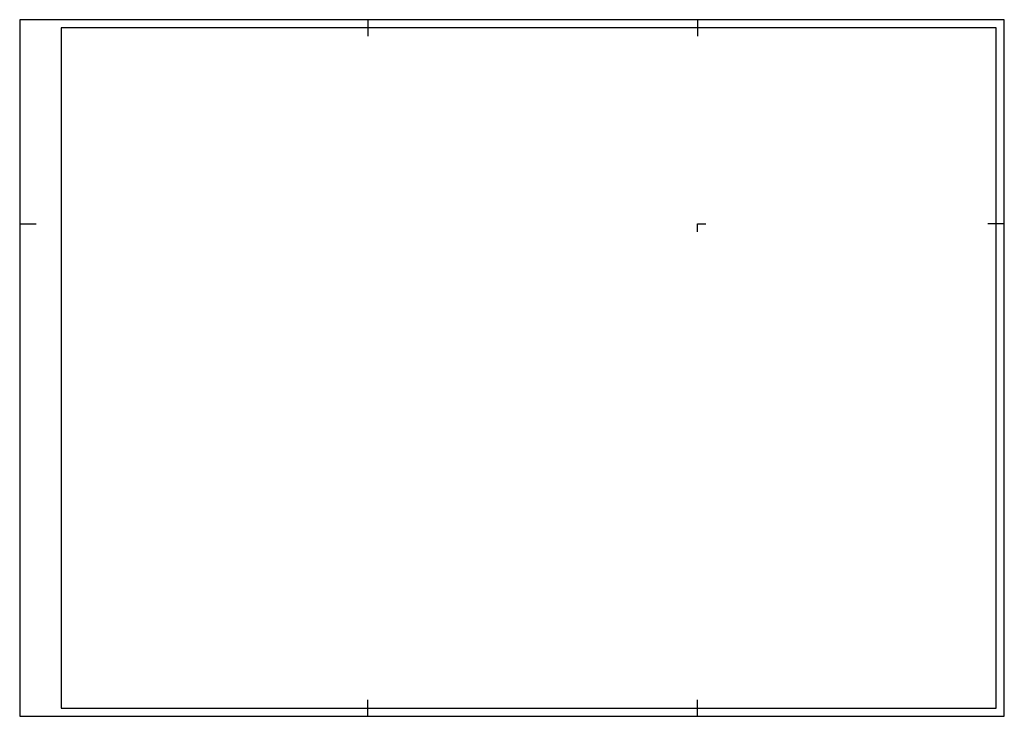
# Paper-space layout 'DIN A2' of a CAD drawing. Header units: metres. Extents: x 0 to 594, y 0 to 420.
import ezdxf

# ---------------------------------------------------------------- set-up
doc = ezdxf.new("R2010")
doc.units = ezdxf.units.M
doc.header["$LTSCALE"] = 0.0125

# ---------------------------------------------------------------- blocks, each defined once
blk = doc.blocks.new('AEC Planrahmen DIN A2')
for p, q in [((210, 420), (210, 410)), ((409, 420), (409, 410)), ((0, 297), (10, 297)), ((409, 297), (414, 297)), ((409, 292), (409, 297)), ((594, 297), (584, 297)), ((210, 0), (210, 10)), ((409, 0), (409, 10))]:
    blk.add_line(p, q)
for points in [[(0, 0), (594, 0), (594, 420), (0, 420)], [(25, 5), (589, 5), (589, 415), (25, 415)]]:
    blk.add_lwpolyline(points, close=True)

psp = doc.layouts.new('DIN A2')

# ---------------------------------------------------------------- block references
psp.add_blockref('AEC Planrahmen DIN A2', (0, 0))

doc.saveas('drawing.dxf')
